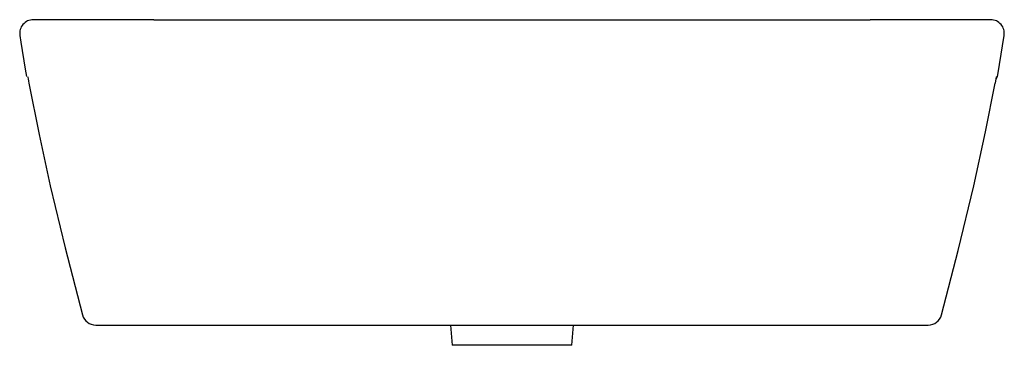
# Model space of a CAD drawing. Header units: millimetres. Extents: x 4287.777 to 4288.354, y 2517.388 to 2517.579.
import ezdxf

# ---------------------------------------------------------------- set-up
doc = ezdxf.new("R2010")
doc.units = ezdxf.units.MM
doc.layers.add('SANINDUSA', color=3, linetype='Continuous')

msp = doc.modelspace()

# ---------------------------------------------------------------- linework, layer by layer
at = {"layer": 'SANINDUSA'}
for p, q in [((4287.85537, 2517.57871), (4288.27537, 2517.57871)), ((4288.34943, 2517.54518), (4288.34871, 2517.54144)), ((4287.8212, 2517.39971), (4288.30953, 2517.39971)), ((4288.02933, 2517.39971), (4288.03037, 2517.38785)), ((4288.10037, 2517.38785), (4288.1014, 2517.39971)), ((4288.10037, 2517.38785), (4288.03037, 2517.38785))]:
    msp.add_line(p, q, dxfattribs=at)
for points in [[(4287.85537, 2517.57871), (4287.78462, 2517.57871)], [(4288.34611, 2517.57871), (4288.27537, 2517.57871)], [(4287.77671, 2517.56951), (4287.77732, 2517.56556), (4287.77986, 2517.54976), (4287.7806, 2517.54537)], [(4288.35013, 2517.54537), (4288.35052, 2517.54765), (4288.35309, 2517.56344), (4288.35402, 2517.56951)], [(4287.78131, 2517.54514), (4287.78138, 2517.54481), (4287.78154, 2517.54395), (4287.78177, 2517.54277), (4287.78202, 2517.54144)], [(4288.34946, 2517.54534), (4288.34948, 2517.54534), (4288.34954, 2517.54534), (4288.34978, 2517.54535), (4288.35013, 2517.54537)], [(4287.78202, 2517.54144), (4287.78803, 2517.51135), (4287.79458, 2517.48136), (4287.80323, 2517.44504), (4287.81348, 2517.40562)], [(4288.31725, 2517.40562), (4288.32709, 2517.44338), (4288.33615, 2517.48136), (4288.34302, 2517.51291), (4288.34871, 2517.54144)]]:
    msp.add_lwpolyline(points, dxfattribs=at)
for centre, radius, start, end in [((4287.78462, 2517.57071), 0.008, 90.00012, 188.56582), ((4288.34611, 2517.57071), 0.008, 351.43418, 89.99988), ((4288.34816, 2517.54571), 0.002, 301.75938, 350.26654), ((4287.8212, 2517.40771), 0.008, 195.16039, 270.00068), ((4288.30953, 2517.40771), 0.008, 269.99851, 344.84042)]:
    msp.add_arc(centre, radius, start, end, dxfattribs=at)

doc.saveas('drawing.dxf')
